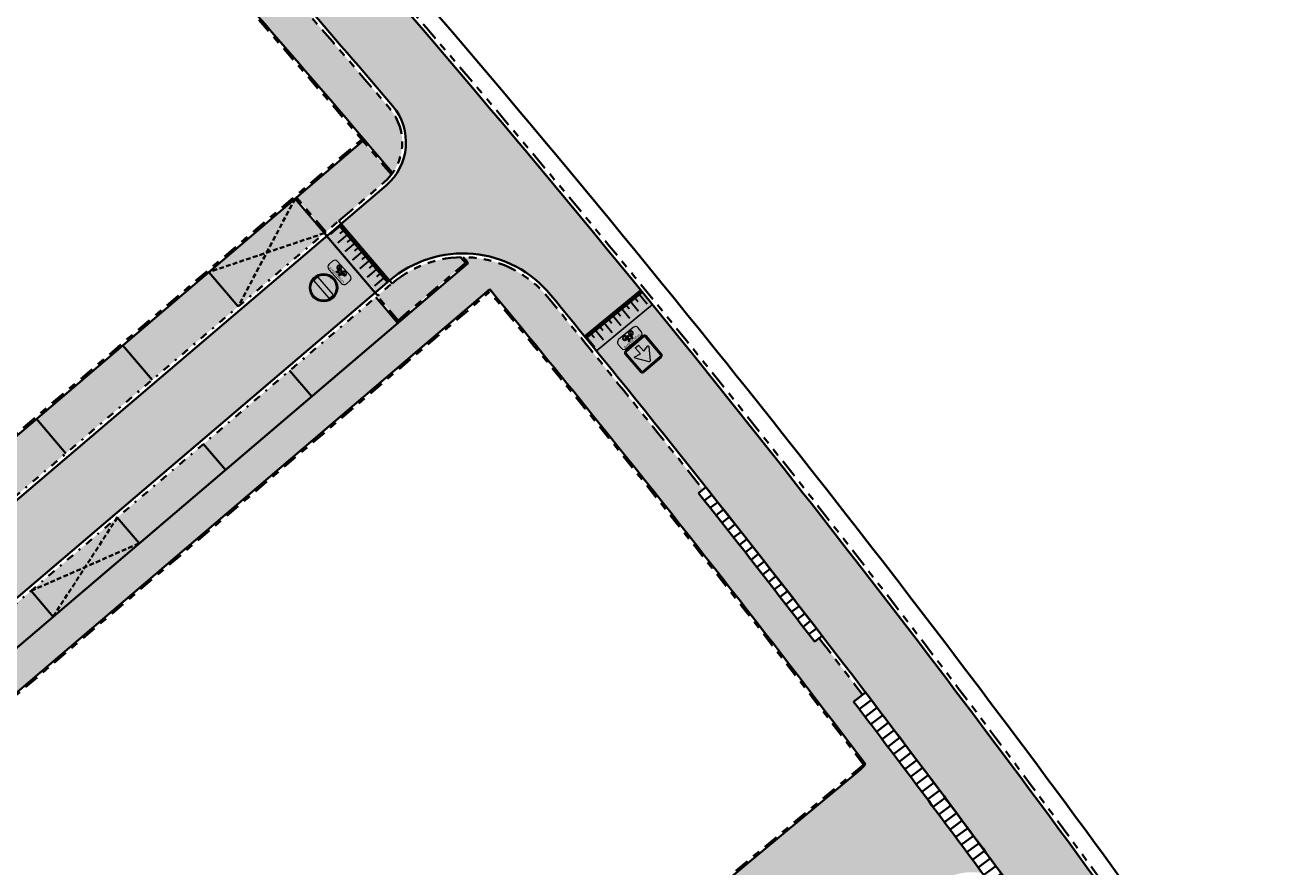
# Model space of a CAD drawing. Header units: metres. Extents: x 104290 to 104633, y 427843 to 428149.
# Tile 91 of 128: x 104553 to 104620, y 427996 to 428041. Entities that reach past the tile are written whole.
import ezdxf
from ezdxf.enums import TextEntityAlignment as Align

# ---------------------------------------------------------------- set-up
doc = ezdxf.new("R2010")
doc.units = ezdxf.units.M
for name, pattern in [('DASHED2', [0.375, 0.25, -0.125]), ('VH-GELEIDEBAND', [6, 2, -2, 0, -2]), ('VH-OPSLUITBAND', [10, 4, -2, 2, -2]), ('VH-TROTTOIRBAND', [15, 5, -2, 2, -2, 2, -2])]:
    doc.linetypes.add(name, pattern=pattern)
for name, color, linetype, lineweight in [('N-WE-GR-BEPLANTING_CULTUUR-V (Vaste planten gereserveerde parkeerplaatsen)', 132, 'Continuous', 18), ('N-WE-GR-BEPLANTING_CULTUUR-V (Vaste planten)', 132, 'Continuous', 18), ('N-WE-VH-KANTOPSLUITING_GELEIDEBAND-G', 20, 'VH-GELEIDEBAND', 35), ('N-WE-VH-KANTOPSLUITING_INRITBAND-G', 6, 'Continuous', 35), ('N-WE-VH-KANTOPSLUITING_OPSLUITBAND-G', 150, 'VH-OPSLUITBAND', 35), ('N-WE-VH-KANTOPSLUITING_TROTTOIRBAND-G', 210, 'VH-TROTTOIRBAND', 35), ('N-WE-VH-PLATEAU_TALUD-S', 7, 'Continuous', 25), ('N-WE-VH-VERHARDING-G', 7, 'Continuous', 35), ('N-WE-VH-VERHARDING-G (TOEKOMSTIG)', 30, 'DASHED2', 35), ('N-WE-VW-VERKEERSTEKEN_BORD_C-S', 7, 'Continuous', 25), ('N-WE-VW-VERKEERSTEKEN_BORD_ONDERBORD-S', 7, 'Continuous', 25)]:
    doc.layers.add(name, color=color, linetype=linetype, lineweight=lineweight)
for name, color, linetype, true_color in [('N-WE-VH-VERHARDING-AP_PARKEERPLAATS', 7, 'Continuous', 0x889692), ('N-WE-VH-VERHARDING-AP_RIJBAAN-ELEMENT', 7, 'Continuous', 0x7f4f3f), ('N-WE-VH-VERHARDING-AP_VOETPAD', 7, 'Continuous', 0xdbdbdb)]:
    doc.layers.add(name, color=color, linetype=linetype, true_color=true_color)
doc.styles.add('NLCS-RVV-M200-T25', font='NLCS-RVV.ttf')

# ---------------------------------------------------------------- blocks, each defined once
blk = doc.blocks.new('*U1455')
for points, const_width in [([(-3.337199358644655, 1.680786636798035), (-2.895833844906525, 2.224106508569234)], 0.09999999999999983), ([(-0.06306108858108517, -0.07760991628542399), (-3.128652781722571, 2.413303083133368)], 0.1999999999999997), ([(-2.852182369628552, 1.802045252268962), (-2.663025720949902, 2.034896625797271)], 0.09999999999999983), ([(-2.871539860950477, 1.302420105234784), (-2.430174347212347, 1.845739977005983)], 0.09999999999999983), ([(-2.405880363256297, 0.9240535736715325), (-1.964514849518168, 1.467373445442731)], 0.09999999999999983), ([(-2.386522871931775, 1.423678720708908), (-2.197366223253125, 1.656530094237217)], 0.09999999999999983), ([(-1.940220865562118, 0.5456870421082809), (-1.498855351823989, 1.08900691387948)], 0.09999999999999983), ([(-1.920863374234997, 1.045312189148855), (-1.731706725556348, 1.278163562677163)], 0.09999999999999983), ([(-1.47456136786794, 0.1673205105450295), (-1.03319585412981, 0.7106403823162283)], 0.09999999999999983), ([(-1.45520387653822, 0.6669456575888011), (-1.26604722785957, 0.8997970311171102)], 0.09999999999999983), ([(-1.008901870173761, -0.211046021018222), (-0.5675363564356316, 0.3322738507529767)], 0.09999999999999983), ([(-0.9895443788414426, 0.2885791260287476), (-0.800387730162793, 0.5214304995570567)], 0.09999999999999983), ([(-0.5432423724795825, -0.5894125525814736), (-0.101876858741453, -0.04609268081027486)], 0.09999999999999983), ([(-0.5238848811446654, -0.08978740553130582), (-0.3347282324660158, 0.1430639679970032)], 0.09999999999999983)]:
    blk.add_lwpolyline(points, dxfattribs=dict(const_width=const_width))
for points in [[(0, 0), (-3.065591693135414, 2.490912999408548)], [(-0.630531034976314, -0.7761640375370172), (-3.696245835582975, 1.714760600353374)]]:
    blk.add_lwpolyline(points)
blk = doc.blocks.new('*U1456')
for points in [[(-0.7875624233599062, 0.6162348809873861), (1.585263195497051, 3.648229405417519)], [(0, 0), (2.372816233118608, 3.031871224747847)]]:
    blk.add_lwpolyline(points)
for points, const_width in [([(1.619491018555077, 3.367371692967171), (2.170789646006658, 2.936013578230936)], 0.09999999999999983), ([(-0.0787499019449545, 0.06163159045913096), (2.294066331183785, 3.093502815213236)], 0.1999999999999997), ([(1.249701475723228, 2.894872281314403), (1.801000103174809, 2.463514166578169)], 0.09999999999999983), ([(1.749597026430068, 2.884652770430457), (1.985867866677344, 2.699785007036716)], 0.09999999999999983), ([(0.8799119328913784, 2.422372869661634), (1.43121056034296, 1.991014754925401)], 0.09999999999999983), ([(1.379807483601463, 2.41215335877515), (1.616078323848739, 2.227285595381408)], 0.09999999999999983), ([(0.1403328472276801, 1.477374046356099), (0.6916314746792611, 1.046015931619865)], 0.09999999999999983), ([(0.5101223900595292, 1.949873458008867), (1.06142101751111, 1.518515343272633)], 0.09999999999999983), ([(0.640228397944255, 1.467154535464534), (0.8764992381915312, 1.282286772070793)], 0.09999999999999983), ([(1.010017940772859, 1.939653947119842), (1.246288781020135, 1.754786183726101)], 0.09999999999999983), ([(-0.2294566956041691, 1.004874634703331), (0.3218419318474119, 0.573516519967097)], 0.09999999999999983), ([(0.270438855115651, 0.9946551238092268), (0.506709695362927, 0.8097873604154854)], 0.09999999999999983), ([(-0.5992462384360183, 0.5323752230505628), (-0.04794761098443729, 0.1010171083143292)], 0.09999999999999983), ([(-0.0993506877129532, 0.5221557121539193), (0.1369201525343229, 0.3372879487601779)], 0.09999999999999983)]:
    blk.add_lwpolyline(points, dxfattribs=dict(const_width=const_width))
blk = doc.blocks.new('*U1472')
at = {"layer": 'N-WE-VH-KANTOPSLUITING_INRITBAND-G', "flags": 128}
blk.add_lwpolyline([(0, 0), (-7.225275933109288e-12, -0.5000000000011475)], dxfattribs=at)
blk = doc.blocks.new('*U1473')
at = {"layer": 'N-WE-VH-VERHARDING-G', "color": 0, "linetype": 'ByBlock', "lineweight": -2, "transparency": 16777216}
for p, rotation in [((104588.7028950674, 428016.0693323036), 308.3841268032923), ((104589.0132283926, 428015.6772950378), 308.3455412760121), ((104589.3232976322, 428015.2850488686), 308.3069557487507), ((104589.6331026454, 428014.892593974), 308.2683702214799), ((104589.9426432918, 428014.4999305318), 308.2297846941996), ((104590.251919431, 428014.1070587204), 308.1911991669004), ((104590.5609309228, 428013.7139787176), 308.1526136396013), ((104590.8696776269, 428013.320690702), 308.114028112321), ((104591.1781594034, 428012.9271948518), 308.0754425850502), ((104591.4863761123, 428012.5334913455), 308.0368570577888), ((104591.7943276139, 428012.1395803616), 307.9982715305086), ((104592.1020137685, 428011.7454620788), 307.9596860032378), ((104592.4094344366, 428011.3511366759), 307.9211004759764), ((104592.7165894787, 428010.9566043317), 307.8825149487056), ((104593.0234787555, 428010.561865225), 307.8439294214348), ((104593.3301021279, 428010.166919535), 307.8053438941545), ((104593.6364594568, 428009.7717674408), 307.7667583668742), ((104593.9425506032, 428009.3764091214), 307.728172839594), ((104594.2483754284, 428008.9808447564), 307.6895873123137), ((104594.5539337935, 428008.5850745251), 307.6510017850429), ((104594.8592255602, 428008.1890986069), 307.6124162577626)]:
    blk.add_blockref('*U1472', p, dxfattribs=dict(at, rotation=rotation))
blk = doc.blocks.new('*U1474')
at = {"layer": 'N-WE-VH-KANTOPSLUITING_INRITBAND-G', "flags": 128}
blk.add_lwpolyline([(0.0001081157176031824, 6.73447236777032e-06), (2.480846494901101e-07, -0.7999932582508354)], dxfattribs=at)
blk = doc.blocks.new('*U1475')
at = {"layer": 'N-WE-VH-VERHARDING-G', "color": 0, "linetype": 'ByBlock', "lineweight": -2, "transparency": 16777216}
for p, rotation in [((104597.1600555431, 428005.1869624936), 307.3205232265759), ((104597.4630582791, 428004.7892322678), 307.2819376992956), ((104597.7657930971, 428004.3912980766), 307.2433521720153), ((104598.06825986, 428003.9931601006), 307.2047666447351), ((104598.3704584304, 428003.5948185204), 307.1661811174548), ((104598.6723886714, 428003.1962735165), 307.1275955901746), ((104598.974050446, 428002.7975252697), 307.0890100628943), ((104599.2754436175, 428002.3985739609), 307.0504245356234), ((104599.576568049, 428001.9994197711), 307.0118390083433), ((104599.877423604, 428001.6000628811), 306.9732534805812), ((104600.1780101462, 428001.2005034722), 306.9346679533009), ((104600.4783275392, 428000.8007417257), 306.8960824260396), ((104600.7783756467, 428000.4007778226), 306.8574968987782), ((104601.0781543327, 428000.0006119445), 306.8189113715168), ((104601.3776634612, 427999.6002442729), 306.780325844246), ((104601.6769028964, 427999.1996749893), 306.7417403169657), ((104601.9758725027, 427998.7989042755), 306.7031547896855), ((104602.2745721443, 427998.397932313), 306.6645692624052), ((104602.5730016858, 427997.9967592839), 306.6259837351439), ((104602.8711609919, 427997.5953853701), 306.5873982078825), ((104603.1690499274, 427997.1938107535), 306.5488126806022), ((104603.4666683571, 427996.7920356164), 306.5102271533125), ((104603.7640161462, 427996.3900601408), 306.4716416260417), ((104604.0610931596, 427995.9878845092), 306.4330560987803), ((104604.3578992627, 427995.585508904), 306.394470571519), ((104604.6544343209, 427995.1829335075), 306.3558850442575), ((104604.9506981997, 427994.7801585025), 306.3172995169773), ((104605.2466907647, 427994.3771840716), 306.2787139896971)]:
    blk.add_blockref('*U1474', p, dxfattribs=dict(at, rotation=rotation))
blk = doc.blocks.new('N-SVW-VERKEERSTEKEN_BORD_C03-SO')
at = {"true_color": 0x007dc8}
h = blk.add_hatch(color=152, dxfattribs=at)
h.dxf.hatch_style = 1
h.paths.add_polyline_path([(3.050000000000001, 3.750000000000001), (-3.050000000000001, 3.75, 0.4142135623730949), (-3.750000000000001, 3.05), (-3.75, 0), (-3.55, 0), (-3.550000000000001, 3.05, -0.4142135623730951), (-3.050000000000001, 3.55), (3.05, 3.550000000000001, -0.414213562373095), (3.55, 3.050000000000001), (3.550000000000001, 4.440892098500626e-16), (3.75, 4.440892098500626e-16), (3.750000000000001, 3.050000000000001, 0.4142135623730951)])
at = {"true_color": 0xffffff}
h = blk.add_hatch(color=7, dxfattribs=at)
h.dxf.hatch_style = 1
h.paths.add_polyline_path([(3.05, 3.550000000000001), (-3.050000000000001, 3.55, 0.414213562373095), (-3.550000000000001, 3.05), (-3.55, 0), (-3.35, 0), (-3.350000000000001, 3.05, -0.4142135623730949), (-3.050000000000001, 3.35), (3.049999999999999, 3.350000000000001, -0.4142135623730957), (3.35, 3.050000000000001), (3.349999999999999, 4.440892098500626e-16), (3.55, 8.881784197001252e-16), (3.55, 3.050000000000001, 0.414213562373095)])
at = {"true_color": 0x007dc8}
h = blk.add_hatch(color=152, dxfattribs=at)
h.dxf.hatch_style = 1
h.paths.add_polyline_path([(-3.55, 4.440892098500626e-16), (-3.75, -4.440892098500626e-16), (-3.75, -3.050000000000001, 0.414213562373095), (-3.050000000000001, -3.75), (3.050000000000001, -3.750000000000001, 0.4142135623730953), (3.750000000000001, -3.050000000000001), (3.75, 1.332267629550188e-15), (3.550000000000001, 1.332267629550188e-15), (3.550000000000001, -3.05, -0.4142135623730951), (3.050000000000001, -3.55), (-3.05, -3.55, -0.4142135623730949), (-3.55, -3.050000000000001)])
at = {"true_color": 0xffffff}
h = blk.add_hatch(color=7, dxfattribs=at)
h.dxf.hatch_style = 1
h.paths.add_polyline_path([(-3.35, 0), (-3.55, -4.440892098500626e-16), (-3.55, -3.050000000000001, 0.4142135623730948), (-3.05, -3.55), (3.050000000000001, -3.55, 0.4142135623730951), (3.550000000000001, -3.05), (3.549999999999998, 4.440892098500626e-16), (3.35, 0), (3.350000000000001, -3.049999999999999, -0.4142135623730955), (3.050000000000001, -3.35), (-3.05, -3.35, -0.4142135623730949), (-3.35, -3.05)])
at = {"true_color": 0x007dc8}
h = blk.add_hatch(color=152, dxfattribs=at)
h.dxf.hatch_style = 1
h.paths.add_polyline_path([(-0.1634447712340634, 2.532877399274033, -0.5184376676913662), (0.1634447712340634, 2.532877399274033), (1.94967363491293, 2.220446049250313e-16), (3.350000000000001, 4.440892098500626e-16), (3.349999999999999, 3.050000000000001, 0.4142135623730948), (3.049999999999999, 3.350000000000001), (-3.050000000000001, 3.35, 0.4142135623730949), (-3.350000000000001, 3.05), (-3.35, -4.440892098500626e-16), (-1.949673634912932, -2.220446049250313e-16)])
h = blk.add_hatch(color=152, dxfattribs=at)
h.dxf.hatch_style = 1
h.paths.add_polyline_path([(-2.365548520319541, -0.5897117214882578), (-1.949673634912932, -2.220446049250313e-16), (-3.35, -4.440892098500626e-16), (-3.35, -3.05, 0.4142135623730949), (-3.05, -3.35), (3.050000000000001, -3.35, 0.4142135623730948), (3.350000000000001, -3.05), (3.35, 3.33066907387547e-16), (1.949673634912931, 0), (2.365548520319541, -0.5897117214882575, -0.690115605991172), (2.15626876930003, -0.8996528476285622), (0.5735062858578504, -0.5270055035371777), (0.5735062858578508, -2.61761332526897), (-0.5735062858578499, -2.61761332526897), (-0.5735062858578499, -0.5270055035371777), (-2.15626876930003, -0.8996528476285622, -0.6901156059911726)])
at = {"true_color": 0xffffff}
h = blk.add_hatch(color=7, dxfattribs=at)
h.dxf.hatch_style = 1
h.paths.add_polyline_path([(-2.365548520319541, -0.5897117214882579, 0.690115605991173), (-2.156268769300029, -0.8996528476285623), (-0.5735062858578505, -0.5270055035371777), (-0.5735062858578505, -2.61761332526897), (0.5735062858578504, -2.61761332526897), (0.5735062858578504, -0.5270055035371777), (2.156268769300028, -0.8996528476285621, 0.6901156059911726), (2.36554852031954, -0.5897117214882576), (0.1634447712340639, 2.532877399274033, 0.5184376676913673), (-0.1634447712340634, 2.532877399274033)])
at = {"color": 152, "lineweight": 0, "true_color": 0x007dc8}
blk.add_lwpolyline([(-3.05, -3.75), (3.050000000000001, -3.75, 0.4142135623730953), (3.750000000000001, -3.05), (3.75, 3.050000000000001, 0.4142135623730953), (3.05, 3.750000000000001), (-3.050000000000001, 3.75, 0.4142135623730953), (-3.750000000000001, 3.05), (-3.75, -3.050000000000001, 0.4142135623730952)], format="xyb", close=True, dxfattribs=at)
at = {"color": 7, "lineweight": 0, "true_color": 0xffffff}
for points in [[(-3.05, -3.55), (3.050000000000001, -3.55, 0.414213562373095), (3.550000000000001, -3.05), (3.55, 3.050000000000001, 0.414213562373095), (3.05, 3.550000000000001), (-3.050000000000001, 3.55, 0.414213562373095), (-3.550000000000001, 3.05), (-3.55, -3.050000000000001, 0.414213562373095)], [(-3.05, -3.35), (3.050000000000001, -3.35, 0.4142135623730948), (3.350000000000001, -3.05), (3.35, 3.050000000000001, 0.4142135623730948), (3.05, 3.350000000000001), (-3.050000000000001, 3.35, 0.4142135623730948), (-3.350000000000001, 3.05), (-3.35, -3.050000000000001, 0.4142135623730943)], [(0.5735062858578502, -0.5270055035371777), (0.5735062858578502, -2.61761332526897), (-0.5735062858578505, -2.61761332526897), (-0.5735062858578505, -0.5270055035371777), (-2.15626876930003, -0.8996528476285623, -0.6901156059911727), (-2.365548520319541, -0.5897117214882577), (-0.1634447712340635, 2.532877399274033, -0.5184376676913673), (0.1634447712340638, 2.532877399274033), (2.36554852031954, -0.5897117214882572, -0.6901156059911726), (2.156268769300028, -0.8996528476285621)]]:
    blk.add_lwpolyline(points, format="xyb", close=True, dxfattribs=at)
blk = doc.blocks.new('N-SVW-VERKEERSTEKEN_BORD_ONDERBORD_OB52-SO')
at = {"true_color": 0xffffff}
h = blk.add_hatch(color=7, dxfattribs=at)
h.dxf.hatch_style = 1
edge = h.paths.add_edge_path()
edge.add_line((2.749999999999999, -0.5240370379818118), (2.749999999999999, 0.5240370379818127))
edge.add_arc((2.024037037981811, 0.5240370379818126), 0.7259629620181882, 8.762305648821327e-15, 90.00000000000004)
edge.add_line((2.02403703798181, 1.250000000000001), (-2.02403703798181, 1.25))
edge.add_arc((-2.02403703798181, 0.5240370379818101), 0.7259629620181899, 90.00000000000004, 180)
edge.add_line((-2.75, 0.5240370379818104), (-2.749999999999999, -0.5240370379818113))
edge.add_arc((-2.02403703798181, -0.5240370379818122), 0.7259629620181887, 179.9999999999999, 269.9999999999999)
edge.add_line((-2.024037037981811, -1.250000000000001), (2.02403703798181, -1.25))
edge.add_arc((2.024037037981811, -0.5240370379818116), 0.7259629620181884, 269.9999999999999, 360)
at = {"true_color": 0x191919}
h = blk.add_hatch(color=250, dxfattribs=at)
h.dxf.hatch_style = 1
h.paths.add_polyline_path([(0.4771430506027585, 0.1213811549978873), (0.5605333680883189, 0.3071351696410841), (0.6856342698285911, 0.3071351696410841), (0.6856342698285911, 0.413293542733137), (0.295183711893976, 0.413293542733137, 1), (0.295183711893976, 0.3071351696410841), (0.4468164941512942, 0.3071351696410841), (0.397516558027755, 0.2009767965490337), (-0.4819844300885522, 0.2009767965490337), (-0.4212953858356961, 0.3626645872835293, -0.3458606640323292), (-0.3379255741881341, 0.413293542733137), (-0.2052353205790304, 0.413293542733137), (-0.2052353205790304, 0.5194210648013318), (-0.3568451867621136, 0.5192631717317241, 0.3343475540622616), (-0.5274742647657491, 0.3905254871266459), (-0.7094336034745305, -0.1288206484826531, 0.7942654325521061), (-1.154042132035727, -1.018314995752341, 0.4733002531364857), (-0.3834263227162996, -0.8682948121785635, 0.427470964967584), (-0.6108800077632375, -0.1667365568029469), (-0.5578008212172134, -0.01130909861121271), (0.04495105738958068, -0.6785241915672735), (0.2875943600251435, -0.6785241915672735, 0.5293484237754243), (1.037975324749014, -1.072917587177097, 0.4761740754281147), (1.187926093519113, -0.3023476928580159, 0.3180092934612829), (0.6173918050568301, -0.1515578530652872)])
h.paths.add_polyline_path([(-0.5123109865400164, 0.09864395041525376), (0.3482474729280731, 0.09864395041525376), (0.06012976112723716, -0.5382445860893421)], flags=16)
h.paths.add_polyline_path([(-0.6487804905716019, -0.2691002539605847, -0.5422541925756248), (-0.5750745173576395, -0.9357727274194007, -0.6326380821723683), (-1.232589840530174, -0.6254295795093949, -0.479902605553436), (-0.747349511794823, -0.2349790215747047), (-0.8800397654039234, -0.6102817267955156, 1.053204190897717), (-0.7776760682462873, -0.6406082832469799)], flags=16)
h.paths.add_polyline_path([(0.420284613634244, 7.492919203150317e-05), (0.5226174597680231, -0.1970631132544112, 0.2341669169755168), (0.2875943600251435, -0.5723658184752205), (0.1586987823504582, -0.5723658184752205)], flags=16)
h.paths.add_polyline_path([(0.5719173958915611, -0.2956321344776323), (0.715960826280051, -0.5723658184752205), (0.397516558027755, -0.5723658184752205, -0.2160576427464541)], flags=16)
h.paths.add_polyline_path([(0.397516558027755, -0.6785241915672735), (0.8031458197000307, -0.6785241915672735, 0.566150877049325), (0.8486510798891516, -0.6026923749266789), (0.6666917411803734, -0.2463321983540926, -0.5642606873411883), (1.192677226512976, -0.686728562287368, -0.3964878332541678), (0.7579983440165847, -1.025570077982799, -0.3501344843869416)], flags=16)
at = {"color": 250, "lineweight": 0, "true_color": 0x191919}
for points in [[(2.749999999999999, -0.5240370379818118), (2.749999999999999, 0.5240370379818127, 0.4142135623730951), (2.02403703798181, 1.250000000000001), (-2.02403703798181, 1.25, 0.4142135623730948), (-2.75, 0.5240370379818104), (-2.749999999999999, -0.5240370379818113, 0.4142135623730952), (-2.024037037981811, -1.250000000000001), (2.02403703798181, -1.25, 0.4142135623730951)], [(0.4771430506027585, 0.1213811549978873), (0.5605333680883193, 0.3071351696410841), (0.6856342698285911, 0.3071351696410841), (0.6856342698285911, 0.413293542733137), (0.2951837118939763, 0.413293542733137, 0.9999999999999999), (0.2951837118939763, 0.3071351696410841), (0.4468164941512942, 0.3071351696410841), (0.397516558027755, 0.2009767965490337), (-0.4819844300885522, 0.2009767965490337), (-0.421295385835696, 0.3626645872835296, -0.3458606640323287), (-0.3379255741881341, 0.413293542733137), (-0.2052353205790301, 0.413293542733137), (-0.2052353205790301, 0.5194210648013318), (-0.3568451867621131, 0.5192631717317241, 0.3343475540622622), (-0.5274742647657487, 0.3905254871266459), (-0.709433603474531, -0.1288206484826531, 0.7942654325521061), (-1.154042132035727, -1.018314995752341, 0.4733002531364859), (-0.3834263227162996, -0.8682948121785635, 0.4274709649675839), (-0.6108800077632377, -0.1667365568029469), (-0.5578008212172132, -0.01130909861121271), (0.04495105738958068, -0.6785241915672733), (0.287594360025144, -0.6785241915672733, 0.5293484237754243), (1.037975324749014, -1.072917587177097, 0.4761740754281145), (1.187926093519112, -0.3023476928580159, 0.3180092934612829), (0.6173918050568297, -0.1515578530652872)], [(0.4202846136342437, 7.492919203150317e-05), (0.1586987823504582, -0.5723658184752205), (0.287594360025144, -0.5723658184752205, -0.2341669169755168), (0.5226174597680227, -0.1970631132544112)], [(-0.6487804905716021, -0.2691002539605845, -0.5422541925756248), (-0.5750745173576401, -0.9357727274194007, -0.6326380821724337), (-1.232589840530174, -0.6254295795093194, -0.479902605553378), (-0.7473495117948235, -0.2349790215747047), (-0.8800397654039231, -0.6102817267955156, 1.053204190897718), (-0.7776760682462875, -0.6406082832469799)], [(0.6666917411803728, -0.2463321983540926, -0.5642606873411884), (1.192677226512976, -0.6867285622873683, -0.3964878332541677), (0.7579983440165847, -1.025570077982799, -0.3501344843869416), (0.397516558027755, -0.6785241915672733), (0.8031458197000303, -0.6785241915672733, 0.5661508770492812), (0.8486510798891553, -0.602692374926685)], [(0.715960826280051, -0.5723658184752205), (0.5719173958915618, -0.2956321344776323, 0.2160576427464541), (0.397516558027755, -0.5723658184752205)]]:
    blk.add_lwpolyline(points, format="xyb", close=True, dxfattribs=at)
blk.add_lwpolyline([(0.3482474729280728, 0.09864395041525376), (-0.5123109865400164, 0.09864395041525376), (0.06012976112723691, -0.5382445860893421)], close=True, dxfattribs=at)
at = {"color": 250, "true_color": 0x191919, "style": 'NLCS-RVV-M200-T25'}
blk.add_text('uitgezonderd', height=0.5, dxfattribs=at).set_placement((0, 0.5980707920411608), align=Align.CENTER)
blk = doc.blocks.new('N-SVW-VERKEERSTEKEN_BORD_C02-SO')
at = {"true_color": 0xff0000}
h = blk.add_hatch(color=1, dxfattribs=at)
h.dxf.hatch_style = 1
h.paths.add_polyline_path([(-3.75, 0), (-3.55, 0, -1), (3.55, 0), (3.75, 0, 1)])
at = {"true_color": 0xffffff}
h = blk.add_hatch(color=7, dxfattribs=at)
h.dxf.hatch_style = 1
h.paths.add_polyline_path([(3.35, 0), (3.55, 0, 1), (-3.55, 0), (-3.35, 0, -1)])
at = {"true_color": 0xff0000}
h = blk.add_hatch(color=1, dxfattribs=at)
h.dxf.hatch_style = 1
h.paths.add_polyline_path([(-3.55, 0), (-3.75, 0, 1), (3.75, 0), (3.55, 0, -1)])
at = {"true_color": 0xffffff}
h = blk.add_hatch(color=7, dxfattribs=at)
h.dxf.hatch_style = 1
h.paths.add_polyline_path([(-3.35, 0), (-3.55, 0, 1), (3.55, 0), (3.35, 0, -1)])
at = {"true_color": 0xff0000}
h = blk.add_hatch(color=1, dxfattribs=at)
h.dxf.hatch_style = 1
h.paths.add_polyline_path([(-3.35, 0), (-3.149999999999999, 0, -0.06017352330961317), (-3.05941170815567, 0.75), (3.05941170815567, 0.75, -0.06017352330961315), (3.149999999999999, 0), (3.35, 0, 1)])
h = blk.add_hatch(color=1, dxfattribs=at)
h.dxf.hatch_style = 1
h.paths.add_polyline_path([(3.35, 0), (3.149999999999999, 0, -0.0601735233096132), (3.05941170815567, -0.7500000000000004), (-3.05941170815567, -0.75, -0.06017352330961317), (-3.149999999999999, 0), (-3.35, 0, 1)])
at = {"true_color": 0xffffff}
h = blk.add_hatch(color=7, dxfattribs=at)
h.dxf.hatch_style = 1
h.paths.add_polyline_path([(3.05941170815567, -0.7500000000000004, 0.1207843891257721), (3.05941170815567, 0.75), (-3.05941170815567, 0.75, 0.1207843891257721), (-3.05941170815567, -0.75)])
at = {"color": 7, "lineweight": 0, "true_color": 0xffffff}
blk.add_lwpolyline([(-3.05941170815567, -0.75), (3.05941170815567, -0.7500000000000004, 0.1207843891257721), (3.05941170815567, 0.75), (-3.05941170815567, 0.75, 0.1207843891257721)], format="xyb", close=True, dxfattribs=at)
at = {"color": 1, "lineweight": 0, "true_color": 0xff0000}
blk.add_circle((0, 0), 3.75, dxfattribs=at)
at = {"color": 7, "lineweight": 0, "true_color": 0xffffff}
for radius in [3.55, 3.35]:
    blk.add_circle((0, 0), radius, dxfattribs=at)

msp = doc.modelspace()

# ---------------------------------------------------------------- hatches: boundary and pattern name
at = {"layer": 'N-WE-GR-BEPLANTING_CULTUUR-V (Vaste planten gereserveerde parkeerplaatsen)'}
h = msp.add_hatch(color=256, dxfattribs=at)
h.dxf.hatch_style = 1
h.paths.add_polyline_path([(104568.4888532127, 428029.5428677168), (104566.9319748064, 428031.3693752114), (104562.3657060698, 428027.4771791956), (104563.9225844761, 428025.650671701)])
h = msp.add_hatch(color=256, dxfattribs=at)
h.dxf.hatch_style = 1
h.paths.add_polyline_path([(104558.6800876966, 428013.1010763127), (104557.5124288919, 428014.4709569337), (104552.9461601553, 428010.5787609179), (104554.1138189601, 428009.2088802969)])
at = {"layer": 'N-WE-GR-BEPLANTING_CULTUUR-V (Vaste planten)'}
h = msp.add_hatch(color=256, dxfattribs=at)
h.dxf.hatch_style = 1
edge = h.paths.add_edge_path()
edge.add_line((104567.0080792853, 428031.4342451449), (104568.5649576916, 428029.6077376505))
edge.add_line((104568.5649576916, 428029.6077376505), (104571.6265799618, 428032.217403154))
edge.add_arc((104569.8102218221, 428034.3483285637), 2.799999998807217, 310.443609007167, 322.6714171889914)
edge.add_arc((104006.7206269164, 427555.0583309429), 740.0516845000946, 40.19189848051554, 40.37279240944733)
edge.add_line((104570.5260345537, 428034.4328797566), (104567.0080792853, 428031.4342451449))
h = msp.add_hatch(color=256, dxfattribs=at)
h.dxf.hatch_style = 1
h.paths.add_polyline_path([(104572.0717401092, 428026.8810222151), (104571.2873395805, 428026.2124149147), (104572.3901284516, 428024.9186387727), (104575.9628797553, 428027.9639804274, 0.0001325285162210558), (104575.7121058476, 428028.2656772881, 0.1728982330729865)])
at = {"layer": 'N-WE-VH-VERHARDING-AP_PARKEERPLAATS'}
h = msp.add_hatch(color=256, dxfattribs=at)
h.dxf.hatch_style = 1
h.paths.add_polyline_path([(104563.9225844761, 428025.650671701), (104562.3657060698, 428027.4771791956), (104557.7994373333, 428023.5849831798), (104559.3563157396, 428021.7584756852)])
h = msp.add_hatch(color=256, dxfattribs=at)
h.dxf.hatch_style = 1
h.paths.add_polyline_path([(104572.3788939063, 428024.7776643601), (104571.2112351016, 428026.1475449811), (104566.644966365, 428022.2553489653), (104567.8126251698, 428020.8854683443)])
h = msp.add_hatch(color=256, dxfattribs=at)
h.dxf.hatch_style = 1
h.paths.add_polyline_path([(104559.3563157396, 428021.7584756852), (104557.7994373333, 428023.5849831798), (104553.2331685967, 428019.692787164), (104554.790047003, 428017.8662796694)])
h = msp.add_hatch(color=256, dxfattribs=at)
h.dxf.hatch_style = 1
h.paths.add_polyline_path([(104562.0786976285, 428018.3631529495), (104563.2463564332, 428016.9932723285), (104567.8126251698, 428020.8854683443), (104566.644966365, 428022.2553489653)])
h = msp.add_hatch(color=256, dxfattribs=at)
h.dxf.hatch_style = 1
h.paths.add_polyline_path([(104557.5124288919, 428014.4709569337), (104558.6800876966, 428013.1010763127), (104563.2463564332, 428016.9932723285), (104562.0786976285, 428018.3631529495)])
h = msp.add_hatch(color=256, dxfattribs=at)
h.dxf.hatch_style = 1
h.paths.add_polyline_path([(104554.1138189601, 428009.2088802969), (104552.9461601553, 428010.5787609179), (104548.3798914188, 428006.6865649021), (104549.5475502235, 428005.3166842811)])
at = {"layer": 'N-WE-VH-VERHARDING-AP_RIJBAAN-ELEMENT'}
h = msp.add_hatch(color=256, dxfattribs=at)
h.dxf.hatch_style = 1
edge = h.paths.add_edge_path()
edge.add_line((104575.0264703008, 428038.7882893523), (104574.3777906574, 428039.5493512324))
edge.add_arc((103966.9933363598, 427521.0146565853), 798.6201255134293, 40.48796336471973, 40.91371971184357)
edge.add_line((104570.5079034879, 428044.0483764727), (104567.5959564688, 428041.5296750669))
edge.add_arc((103933.7480660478, 427492.2727313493), 838.717078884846, 40.507051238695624, 40.910361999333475, ccw=False)
edge.add_line((104571.4464962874, 428037.0543853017), (104572.0947102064, 428036.2928369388))
edge.add_arc((104569.8102218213, 428034.3483285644), 2.999999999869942, -49.55639098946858, 40.40372862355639, ccw=False)
edge.add_line((104571.756319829, 428032.0651941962), (104569.379637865, 428030.0393580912))
edge.add_line((104569.379637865, 428030.0393580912), (104568.6187382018, 428029.3904884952))
edge.add_line((104568.6187382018, 428029.3904884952), (104571.180903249, 428026.3844873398))
edge.add_line((104571.180903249, 428026.3844873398), (104571.942000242, 428027.0332311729))
edge.add_arc((104575.8341962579, 428022.4669624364), 5.999999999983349, 39.39600063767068, 130.4436090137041, ccw=False)
edge.add_line((104580.4708635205, 428026.2750218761), (104581.1054605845, 428025.502178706))
edge.add_arc((105268.5785853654, 428586.1005666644), 887.0681202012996, 219.1954445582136, 219.3782016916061)
edge.add_line((104582.8971031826, 428023.3121918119), (104585.8689945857, 428025.7528948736))
edge.add_arc((104006.7206240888, 427555.0583286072), 746.3016881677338, 39.10199308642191, 39.31922240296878)
edge.add_line((104584.0802606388, 428027.945270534), (104583.4460583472, 428028.7185266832))
edge.add_arc((104006.7206263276, 427555.0583304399), 746.3016852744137, 39.39600063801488, 40.40372861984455)
h = msp.add_hatch(color=256, dxfattribs=at)
h.dxf.hatch_style = 1
h.paths.add_polyline_path([(104571.180903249, 428026.3844873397), (104568.6185930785, 428029.3906587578), (104533.056974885, 427999.0786476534), (104535.6192850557, 427996.0724762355)])
h = msp.add_hatch(color=256, dxfattribs=at)
h.dxf.hatch_style = 1
edge = h.paths.add_edge_path()
edge.add_line((104615.3413972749, 427980.2821093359), (104618.5004306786, 427982.4827991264))
edge.add_arc((104006.7206263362, 427555.05833044), 746.3016852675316, 34.94035871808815, 38.90339932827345)
edge.add_arc((104006.7206284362, 427555.0583321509), 746.3016825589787, 38.90339932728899, 39.10199308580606)
edge.add_line((104585.8689945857, 428025.7528948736), (104582.8937171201, 428023.3094109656))
edge.add_arc((104006.720625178, 427555.0583295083), 742.451686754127, 38.90339932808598, 39.10047378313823, ccw=False)
edge.add_arc((104006.72062626, 427555.0583303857), 742.4516853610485, 34.94076309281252, 38.90339932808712, ccw=False)
at = {"layer": 'N-WE-VH-VERHARDING-AP_VOETPAD'}
h = msp.add_hatch(color=256, dxfattribs=at)
h.dxf.hatch_style = 1
edge = h.paths.add_edge_path()
edge.add_line((104559.5287386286, 428050.3771724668), (104559.3053070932, 428050.1769766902))
edge.add_arc((104006.720621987, 427555.0583265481), 741.951691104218, 41.86049929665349, 42.10937938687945)
edge.add_line((104557.1494156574, 428052.5726027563), (104555.7236790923, 428051.4655879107))
edge.add_arc((104006.7206254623, 427555.0583296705), 740.1516864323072, 41.54764591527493, 42.119811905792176, ccw=False)
edge.add_arc((104006.7206260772, 427555.0583302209), 740.1516856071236, 40.19376150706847, 41.54764591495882, ccw=False)
edge.add_arc((104569.8102218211, 428034.3483285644), 2.799999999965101, 324.7762324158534, 400.403728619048)
edge.add_arc((104006.7206260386, 427555.0583301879), 742.251685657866, 40.40372862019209, 41.54764591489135)
edge.add_arc((104006.7206267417, 427555.0583308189), 742.2516847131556, 41.54764591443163, 41.86049929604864)
h = msp.add_hatch(color=256, dxfattribs=at)
h.dxf.hatch_style = 1
edge = h.paths.add_edge_path()
edge.add_line((104576.1028921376, 428027.9519258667), (104506.5819165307, 427968.6936386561))
edge.add_arc((104512.5802096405, 427968.5505311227), 5.999999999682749, 178.6332941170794, 198.9334207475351)
edge.add_line((104506.9048321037, 427966.6037158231), (104528.1734978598, 427984.7327005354))
edge.add_line((104528.1734978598, 427984.7327005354), (104548.5778474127, 427961.0795400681))
edge.add_line((104548.5778474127, 427961.0795400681), (104548.643177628, 427961.0038078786))
edge.add_line((104548.643177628, 427961.0038078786), (104550.0278098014, 427962.1544146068))
edge.add_line((104550.0278098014, 427962.1544146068), (104549.9624795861, 427962.2301467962))
edge.add_line((104549.9624795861, 427962.2301467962), (104529.5434024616, 427985.900379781))
edge.add_line((104529.5434024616, 427985.900379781), (104537.5213528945, 427992.7006249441))
edge.add_line((104537.5213528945, 427992.7006249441), (104537.5866731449, 427992.6249043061))
edge.add_line((104537.5866731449, 427992.6249043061), (104558.0901111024, 427968.8540553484))
edge.add_line((104558.0901111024, 427968.8540553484), (104559.476161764, 427970.0058408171))
edge.add_line((104559.476161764, 427970.0058408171), (104538.8912574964, 427993.8683041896))
edge.add_line((104538.8912574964, 427993.8683041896), (104577.2513659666, 428026.5656923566))
edge.add_arc((104006.7206248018, 427555.0583291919), 740.1516872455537, 38.903399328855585, 39.57156591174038, ccw=False)
edge.add_arc((103328.6409335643, 427025.3771476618), 1600.540083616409, 37.57513069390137, 38.41513717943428, ccw=False)
edge.add_arc((104594.8347287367, 428003.288848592), 2.999999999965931, 320.693205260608, 354.4004098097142)
edge.add_arc((104006.7206336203, 427555.0583349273), 741.6516767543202, 37.15499510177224, 37.32052327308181)
edge.add_line((104596.5238506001, 428004.7019436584), (104597.0010534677, 428005.0656433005))
edge.add_arc((104006.72063279, 427555.0583353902), 742.2516771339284, 37.32051696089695, 37.61220248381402)
edge.add_line((104594.7024842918, 428008.0648414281), (104594.4648363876, 428007.881747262))
edge.add_arc((104006.7206264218, 427555.058330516), 741.9516851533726, 37.61220248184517, 38.38412680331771)
edge.add_line((104588.3109623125, 428015.7588669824), (104588.5461219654, 428015.9451461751))
edge.add_arc((104006.7206245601, 427555.0583290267), 742.2516875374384, 38.38412680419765, 38.90339932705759)
edge.add_arc((104006.720623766, 427555.0583283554), 742.2516885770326, 38.90339932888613, 39.39600063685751)
edge.add_arc((104575.834196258, 428022.4669624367), 5.799999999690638, 39.39600063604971, 89.93181683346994)
edge.add_arc((104006.7207126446, 427555.0584021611), 740.1515730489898, 39.71091915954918, 39.74262752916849, ccw=False)
h = msp.add_hatch(color=256, dxfattribs=at)
h.dxf.hatch_style = 1
h.paths.add_polyline_path([(104539.2148349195, 428004.5902808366), (104537.6579565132, 428006.4167883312), (104531.3625348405, 428001.0506969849), (104532.920681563, 427999.2252705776)])
h.paths.add_polyline_path([(104554.790047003, 428017.8662796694), (104553.2331685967, 428019.692787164), (104546.7904939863, 428014.2011803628), (104548.3473723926, 428012.3746728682)])
h = msp.add_hatch(color=256, dxfattribs=at)
h.dxf.hatch_style = 1
edge = h.paths.add_edge_path()
edge.add_line((104552.6410184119, 427959.1251270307), (104550.0278098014, 427962.1544146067))
edge.add_line((104550.0278098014, 427962.1544146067), (104549.9310815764, 427962.0740350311))
edge.add_line((104549.9310815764, 427962.0740350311), (104548.7733251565, 427961.1119583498))
edge.add_line((104548.7733251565, 427961.1119583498), (104548.643177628, 427961.0038078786))
edge.add_line((104548.643177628, 427961.0038078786), (104537.2006570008, 427951.4952600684))
edge.add_line((104537.2006570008, 427951.4952600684), (104540.9075371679, 427947.0344261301))
edge.add_line((104540.9075371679, 427947.0344261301), (104588.8887725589, 427986.9060493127))
edge.add_line((104588.8887725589, 427986.9060493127), (104601.1059535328, 427995.1493077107))
edge.add_arc((104602.7839051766, 427992.6624465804), 3.000000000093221, 79.19690805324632, 124.00859172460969, ccw=False)
edge.add_arc((104006.7206271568, 427555.0583311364), 741.651684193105, 36.44232273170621, 36.98867485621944)
edge.add_arc((104006.7206193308, 427555.0583251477), 741.6516940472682, 36.98867486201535, 37.15499503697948)
edge.add_arc((104594.8347287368, 428003.2888485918), 2.999999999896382, 309.7260280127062, 354.40040974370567, ccw=False)
edge.add_line((104596.7520805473, 428000.9815206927), (104558.0915295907, 427968.855234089))
edge.add_line((104558.0915295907, 427968.855234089), (104560.7047382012, 427965.825946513))
edge.add_line((104560.7047382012, 427965.825946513), (104552.6410184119, 427959.1251270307))

# ---------------------------------------------------------------- linework, layer by layer
at = {"layer": 'N-WE-VH-KANTOPSLUITING_GELEIDEBAND-G', "ltscale": 0.2, "flags": 128}
for points in [[(104531.2687793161, 427997.8172221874), (104569.2498979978, 428030.1915670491)], [(104534.0906214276, 427994.5066773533), (104572.0717401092, 428026.8810222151)]]:
    msp.add_lwpolyline(points, dxfattribs=at)
at = {"layer": 'N-WE-VH-KANTOPSLUITING_INRITBAND-G', "flags": 128}
for points in [[(104588.3109623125, 428015.7588669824, -0.003368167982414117), (104594.4648363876, 428007.881747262, -0.003368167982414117)], [(104588.7028950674, 428016.0693323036, -0.003368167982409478), (104594.860916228, 428008.1869042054, -0.003368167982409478)], [(104597.1600555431, 428005.1869624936, -0.001447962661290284), (104599.7572136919, 428001.7596971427, -0.003106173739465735), (104605.2614077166, 427994.3571330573, -0.003106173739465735)], [(104596.5238504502, 428004.701943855, -0.001447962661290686), (104599.1182101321, 428001.2783714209, -0.003106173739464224), (104604.6164733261, 427993.8837836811)]]:
    msp.add_lwpolyline(points, format="xyb", dxfattribs=at)
at = {"layer": 'N-WE-VH-KANTOPSLUITING_OPSLUITBAND-G', "ltscale": 0.2, "flags": 128}
for points in [[(104572.0367008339, 428032.6504501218, 0.005915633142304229), (104560.5785945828, 428045.8921596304, 0.0076684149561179), (104545.2650559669, 428062.6471346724, 0.003159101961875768), (104538.8081526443, 428069.4116732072)], [(104576.0267814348, 428027.8870506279, 0.0001663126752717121), (104575.7121058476, 428028.2656772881, 0.0001663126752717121)], [(104597.089761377, 428001.3102562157, 0.007933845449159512), (104582.633207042, 428019.8176189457, 0.00288113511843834), (104577.2389589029, 428026.4237185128)]]:
    msp.add_lwpolyline(points, format="xyb", dxfattribs=at)
for points in [[(104531.2215075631, 428001.0618864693), (104570.4612535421, 428034.509060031)], [(104568.5649576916, 428029.6077376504), (104567.0080792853, 428031.434245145)], [(104572.3901284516, 428024.9186387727), (104576.0389903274, 428028.0288555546)], [(104538.9565777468, 427993.7925835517), (104577.2389589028, 428026.4237185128)], [(104572.4549983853, 428024.8425342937), (104571.2873395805, 428026.2124149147)], [(104597.0517394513, 428001.3605528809), (104559.4108315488, 427970.0815730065)]]:
    msp.add_lwpolyline(points, dxfattribs=at)
at = {"layer": 'N-WE-VH-KANTOPSLUITING_TROTTOIRBAND-G', "ltscale": 0.2, "flags": 128}
for points in [[(104504.5546793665, 428121.4660357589), (104503.7949732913, 428120.8164827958, 0.4543022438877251), (104503.7027894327, 428112.0803189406, -0.02162435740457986), (104549.9587978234, 428067.0710794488, -0.007668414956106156), (104565.4058032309, 428050.170074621, -0.01153821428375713), (104587.6526350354, 428023.8682784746, -0.008354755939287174), (104602.9921692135, 428004.1964086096, -0.009100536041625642), (104618.9426975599, 427982.1987073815)], [(104569.2498979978, 428030.1915670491), (104571.6265799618, 428032.217403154, 0.4140097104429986), (104571.9424109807, 428036.163203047, 0.004991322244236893), (104562.2250843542, 428047.3512934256, 0.00136508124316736), (104559.5287386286, 428050.3771724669)], [(104572.0717401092, 428026.8810222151, -0.4195790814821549), (104580.316307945, 428026.1480865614, -0.002149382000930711), (104584.345260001, 428021.1992392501, -0.002265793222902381), (104588.5461874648, 428015.9450634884)], [(104594.7024842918, 428008.0648414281, -0.001272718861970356), (104597.0010534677, 428005.0656433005, -0.001272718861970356)]]:
    msp.add_lwpolyline(points, format="xyb", dxfattribs=at)
at = {"layer": 'N-WE-VH-VERHARDING-G', "ltscale": 0.2, "flags": 128}
for points in [[(104618.7786732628, 427982.0842694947, 0.009100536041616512), (104602.8324183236, 428004.0760771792, 0.008354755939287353), (104587.4969938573, 428023.7426766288, 0.01153821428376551), (104565.2561223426, 428050.0374260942, 0.007668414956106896), (104549.8132554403, 428066.9339028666, 0.02162435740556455), (104503.5696397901, 428111.9310836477, -0.4543022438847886), (104503.6650024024, 428120.9684945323), (104504.4250635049, 428121.6183510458)], [(104572.0975578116, 428032.7333691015, 0.005907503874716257), (104560.6534350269, 428045.9584838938, 0.007668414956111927), (104545.3378271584, 428062.7157229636, 0.003190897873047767), (104538.8146215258, 428069.5488526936)], [(104576.1028921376, 428027.9519258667, 0.0001383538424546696), (104575.8410983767, 428028.2669583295, 0.0001383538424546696)], [(104597.1560240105, 428001.3884306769, 0.00792627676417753), (104582.7110276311, 428019.8804198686, 0.002915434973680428), (104577.2513659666, 428026.5656923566)]]:
    msp.add_lwpolyline(points, format="xyb", dxfattribs=at)
at = {"layer": 'N-WE-VH-VERHARDING-G', "flags": 128}
for points in [[(104505.1379507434, 428120.7806169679), (104504.3798422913, 428120.1324299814, 0.4543022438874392), (104504.3019628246, 428112.7518777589, -0.02162435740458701), (104550.6137385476, 428067.6883740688, -0.007668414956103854), (104566.0793672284, 428050.7669929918, -0.01153821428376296), (104588.3530203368, 428024.433486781, -0.008354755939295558), (104603.7110482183, 428004.7379000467, -0.009100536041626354), (104619.6808068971, 427982.7136778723)], [(104485.8904423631, 427857.5018906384, -0.388989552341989), (104477.8390822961, 427858.465220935), (104437.9448030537, 427904.9021947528, -0.4153512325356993), (104438.6037292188, 427913.3783595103), (104571.9420002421, 428027.033231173, -0.4195790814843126), (104580.4708635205, 428026.2750218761, -0.002149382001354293), (104584.5009011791, 428021.324841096, -0.0083547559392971), (104599.7572136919, 428001.7596971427, -0.01016961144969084), (104617.4321361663, 427977.273863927, -0.3285543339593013), (104617.2187318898, 427970.1600294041), (104616.6016375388, 427969.3728668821)]]:
    msp.add_lwpolyline(points, format="xyb", dxfattribs=at)
msp.add_lwpolyline([(104572.0947102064, 428036.2928369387, 0.004991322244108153), (104562.3747652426, 428047.4839419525, 0.007668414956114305), (104547.0115645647, 428064.293253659, 0.01713967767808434), (104510.8608101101, 428100.106199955, 0.3814357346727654), (104502.8703345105, 428100.247055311), (104373.6607324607, 427988.9232458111, 0.4137979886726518), (104373.0259607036, 427980.4677805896), (104427.5509177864, 427917.0006857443, 0.4130768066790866), (104435.9942359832, 427916.3443130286), (104571.756319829, 428032.0651941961, 0.4140097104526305)], format="xyb", close=True, dxfattribs=at)
for points in [[(104531.2864303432, 428000.9858270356), (104570.6021390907, 428034.4977497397)], [(104568.4888532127, 428029.5428677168), (104566.9319748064, 428031.3693752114)], [(104569.379637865, 428030.0393580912), (104569.2498979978, 428030.1915670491)], [(104571.9420002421, 428027.033231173), (104569.379637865, 428030.0393580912)], [(104568.6187382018, 428029.3904884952), (104568.4888532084, 428029.5428677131)], [(104571.1809554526, 428026.384531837), (104568.6185930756, 428029.3906587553)], [(104540.3389082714, 427997.4674223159), (104576.1028921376, 428027.9519258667)], [(104563.9225844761, 428025.650671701), (104562.3657060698, 428027.4771791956)], [(104571.9420002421, 428027.033231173), (104572.0717401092, 428026.8810222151)], [(104538.8912574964, 427993.8683041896), (104577.2513659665, 428026.5656923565)], [(104571.1809554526, 428026.384531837), (104571.3106953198, 428026.2323228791)], [(104572.3788939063, 428024.7776643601), (104571.2112351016, 428026.1475449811)], [(104559.3563157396, 428021.7584756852), (104557.7994373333, 428023.5849831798)], [(104567.8126251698, 428020.8854683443), (104566.644966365, 428022.2553489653)], [(104554.790047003, 428017.8662796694), (104553.2331685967, 428019.692787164)], [(104563.2463564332, 428016.9932723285), (104562.0786976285, 428018.3631529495)], [(104558.6800876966, 428013.1010763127), (104557.5124288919, 428014.4709569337)], [(104554.1138189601, 428009.2088802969), (104552.9461601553, 428010.5787609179)], [(104596.7520805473, 428000.9815206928), (104559.4761617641, 427970.0058408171)]]:
    msp.add_lwpolyline(points, dxfattribs=at)
at = {"layer": 'N-WE-VH-VERHARDING-G'}
msp.add_arc((104594.8347287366, 428003.2888485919), 3, 309.7260280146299, 320.6932052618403, dxfattribs=at)
at = {"layer": 'N-WE-VH-VERHARDING-G (TOEKOMSTIG)', "flags": 128}
for points in [[(104566.9319748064, 428031.3693752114), (104563.9225844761, 428025.650671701)], [(104568.4888532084, 428029.5428677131), (104562.3657060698, 428027.4771791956)], [(104557.5124288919, 428014.4709569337), (104554.1138189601, 428009.2088802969)], [(104552.9461601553, 428010.5787609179), (104558.6800876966, 428013.1010763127)]]:
    msp.add_lwpolyline(points, dxfattribs=at)

# ---------------------------------------------------------------- block references
at = {"layer": 'N-WE-VH-PLATEAU_TALUD-S', "xscale": -1, "rotation": 271.3484020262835}
for name, p in [('*U1455', (104569.379637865, 428030.0393580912)), ('*U1456', (104582.2625061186, 428024.085034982))]:
    msp.add_blockref(name, p, dxfattribs=at)
at = {"layer": 'N-WE-VH-VERHARDING-G'}
for name in ['*U1473', '*U1475']:
    msp.add_blockref(name, (0, 0), dxfattribs=at)
at = {"layer": 'N-WE-VW-VERKEERSTEKEN_BORD_C-S'}
for name, p, xscale, yscale, zscale, rotation in [('N-SVW-VERKEERSTEKEN_BORD_C02-SO', (104568.44402095, 428026.6520791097), 0.2, 0.2, 0.2, 310.483538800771), ('N-SVW-VERKEERSTEKEN_BORD_C03-SO', (104585.3857791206, 428023.1330268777), 0.1999999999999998, 0.1999999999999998, 0.1999999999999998, 220.2480779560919)]:
    msp.add_blockref(name, p, dxfattribs=dict(at, xscale=xscale, yscale=yscale, zscale=zscale, rotation=rotation))
at = {"layer": 'N-WE-VW-VERKEERSTEKEN_BORD_ONDERBORD-S', "xscale": 0.2499999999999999, "yscale": 0.2499999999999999, "zscale": 0.2499999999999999}
for p, rotation in [((104569.2871531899, 428027.4580645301), 132.0380688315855), ((104584.6651744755, 428023.983977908), 220.1967091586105)]:
    msp.add_blockref('N-SVW-VERKEERSTEKEN_BORD_ONDERBORD_OB52-SO', p, dxfattribs=dict(at, rotation=rotation))

doc.saveas('drawing.dxf')
